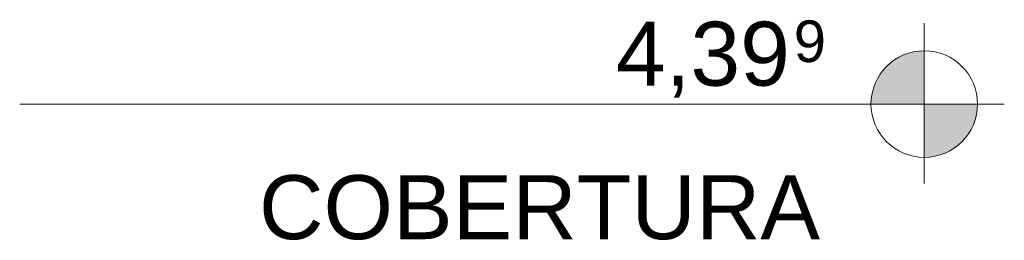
# Model space of a CAD drawing. Header units: millimetres. Extents: x -32191 to 39201, y -1740 to 8822.
# Tile 13 of 35: x 4322 to 6631, y 5009 to 5527. Entities that reach past the tile are written whole.
import ezdxf

# ---------------------------------------------------------------- set-up
doc = ezdxf.new("R2010")
doc.units = ezdxf.units.MM
doc.layers.add('A-FLOR-LEVL', color=51, linetype='Continuous', lineweight=9)
doc.styles.add('Arial', font='arial.ttf', dxfattribs={"height": 150})
doc.styles.add('Arial_1', font='arial.ttf', dxfattribs={"height": 97.483633})

# ---------------------------------------------------------------- blocks, each defined once
blk = doc.blocks.new('Level - M_Level Head ABNT-2835562-ELEVAÇÃO 1 - MAPEAMENTO DE DANOS')
at = {"layer": 'A-FLOR-LEVL'}
h = blk.add_hatch(color=256, dxfattribs=at)
edge = h.paths.add_edge_path(flags=0)
edge.add_line((6443.5, 1030), (6318.5, 1030))
edge.add_arc((6443.5, 1030), 125, 90, 180, ccw=False)
edge.add_line((6443.5, 1155), (6443.5, 1030))
h = blk.add_hatch(color=256, dxfattribs=at)
edge = h.paths.add_edge_path(flags=0)
edge.add_arc((6443.5, 1030), 125, -90, 0, ccw=False)
edge.add_line((6443.5, 905), (6443.5, 1030))
edge.add_line((6443.5, 1030), (6568.5, 1030))
for p, q in [((6443.5, 1219.5), (6443.5, 844)), ((6443.5, 1030), (6443.5, 1155)), ((6250.4, 1030), (6631.1, 1030)), ((6318.5, 1030), (6443.5, 1030)), ((6568.5, 1030), (6443.5, 1030)), ((6443.5, 1030), (6443.5, 905))]:
    blk.add_line(p, q, dxfattribs=at)
blk.add_circle((6443.5, 1030), 125, dxfattribs=at)
for start, end in [(90, 180), (270, 0)]:
    blk.add_arc((6443.5, 1030), 125, start, end, dxfattribs=at)

msp = doc.modelspace()

# ---------------------------------------------------------------- linework, layer by layer
at = {"layer": 'A-FLOR-LEVL'}
msp.add_line((6443.5, 5328.7), (4322.4, 5328.7), dxfattribs=at)

# ---------------------------------------------------------------- block references
msp.add_blockref('Level - M_Level Head ABNT-2835562-ELEVAÇÃO 1 - MAPEAMENTO DE DANOS', (0, 4298.7), dxfattribs=at)

# ---------------------------------------------------------------- texts
at = {"layer": 'A-FLOR-LEVL', "attachment_point": 1}
for s, insert, char_height, width, style in [('4,39', (5720.5, 5521.9), 150, 505.063, 'Arial'), ('9', (6137.3, 5524.9), 97.5, 96.202, 'Arial_1'), ('COBERTURA', (4883.5, 5161.9), 150, 1615.4, 'Arial')]:
    msp.add_mtext(s, dxfattribs=dict(at, insert=insert, char_height=char_height, width=width, style=style))

doc.saveas('drawing.dxf')
